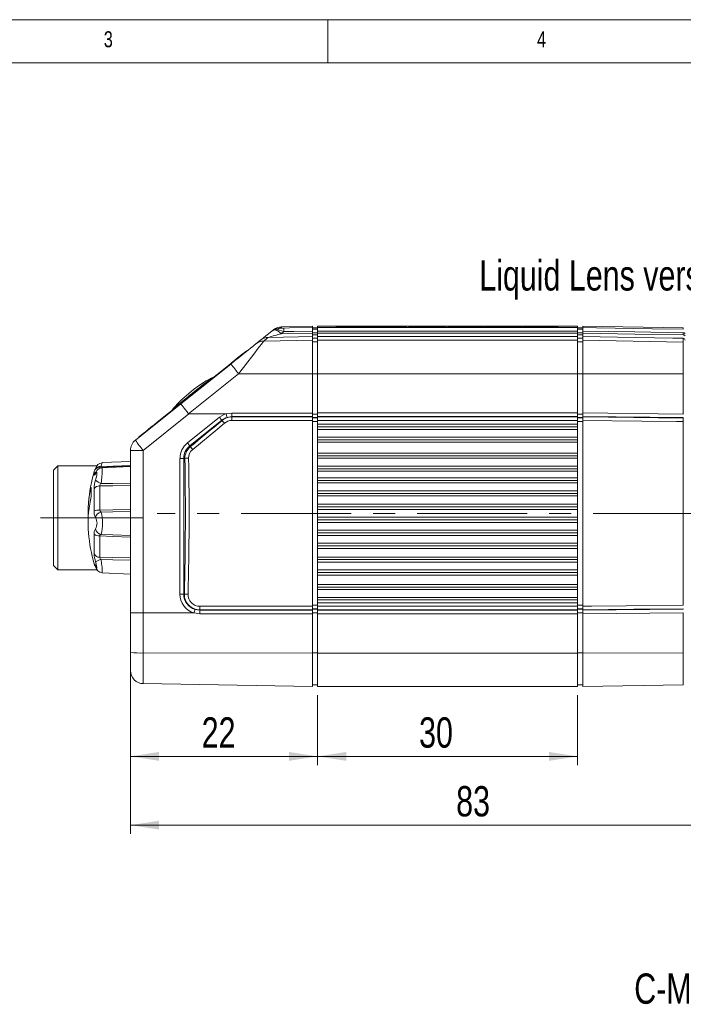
# Model space of a CAD drawing. Header units: millimetres. Extents: x 5 to 415, y 5 to 292.
# Tile 26 of 40: x 124 to 201, y 178 to 292. Entities that reach past the tile are written whole.
import ezdxf

# ---------------------------------------------------------------- set-up
doc = ezdxf.new("R2010")
doc.units = ezdxf.units.MM
doc.linetypes.add('CENTERX2', pattern=[20.32, 12.7, -2.54, 2.54, -2.54])
doc.styles.add('SLDTEXTSTYLE0', font='TXT', dxfattribs={"width": 0.75})
doc.dimstyles.new('SLDDIMSTYLE0', dxfattribs={"dimtxt": 3.5, "dimasz": 3.302, "dimexe": 0, "dimexo": 0.0625, "dimgap": 0.875, "dimtad": 1, "dimrnd": 1e-09, "dimzin": 12, "dimdsep": 46, "dimtxsty": 'SLDTEXTSTYLE0', "dimsah": 1, "dimcen": 0.09, "dimadec": 0, "dimazin": 3, "dimtfac": 1, "dimtdec": 1, "dimtofl": 0, "dimtmove": 0, "dimatfit": 3, "dimfxl": 1, "dimfrac": 2, "dimtolj": 1, "dimtzin": 12, "dimarcsym": 0})

# ---------------------------------------------------------------- blocks, each defined once
blk = doc.blocks.new('*D12')
at = {"color": 7, "linetype": 'Continuous', "lineweight": 0}
for p, q in [((158.84, 213.99), (158.84, 205.93)), ((188.84, 213.99), (188.84, 205.93)), ((188.84, 206.93), (158.84, 206.93))]:
    blk.add_line(p, q, dxfattribs=at)
for points in [[(158.84, 206.93), (162.14, 206.42), (162.14, 207.44)], [(188.84, 206.93), (185.54, 207.44), (185.54, 206.42)]]:
    blk.add_solid(points, dxfattribs=at)
at = {"color": 7, "linetype": 'Continuous', "lineweight": 0, "insert": (170.55, 211.44), "char_height": 3.5, "attachment_point": 1, "style": 'SLDTEXTSTYLE0'}
blk.add_mtext('30', dxfattribs=at)
blk = doc.blocks.new('*D13')
at = {"color": 7, "linetype": 'Continuous', "lineweight": 0}
for p, q in [((137.24, 215.83), (137.24, 205.93)), ((158.84, 213.99), (158.84, 205.93)), ((158.84, 206.93), (137.24, 206.93))]:
    blk.add_line(p, q, dxfattribs=at)
for points in [[(137.24, 206.93), (140.54, 206.42), (140.54, 207.44)], [(158.84, 206.93), (155.54, 207.44), (155.54, 206.42)]]:
    blk.add_solid(points, dxfattribs=at)
at = {"color": 7, "linetype": 'Continuous', "lineweight": 0, "insert": (145.46, 211.44), "char_height": 3.5, "attachment_point": 1, "style": 'SLDTEXTSTYLE0'}
blk.add_mtext('22', dxfattribs=at)
blk = doc.blocks.new('*D15')
at = {"color": 7, "linetype": 'Continuous', "lineweight": 0}
for p, q in [((220.44, 221.02), (220.44, 197.99)), ((137.24, 217.92), (137.24, 197.99)), ((137.24, 198.99), (220.44, 198.99))]:
    blk.add_line(p, q, dxfattribs=at)
for points in [[(137.24, 198.99), (140.54, 198.48), (140.54, 199.5)], [(220.44, 198.99), (217.14, 199.5), (217.14, 198.48)]]:
    blk.add_solid(points, dxfattribs=at)
at = {"color": 7, "linetype": 'Continuous', "lineweight": 0, "insert": (174.83, 203.5, 0.1), "char_height": 3.5, "attachment_point": 1, "style": 'SLDTEXTSTYLE0'}
blk.add_mtext('83', dxfattribs=at)

msp = doc.modelspace()

# ---------------------------------------------------------------- linework, layer by layer
at = {"color": 7, "linetype": 'Continuous', "lineweight": 0}
for p, q in [((415, 292), (5, 292)), ((160, 287), (160, 292)), ((409.996, 287), (9.996, 287)), ((153.907, 256.198), (154.242, 256.182)), ((154.943, 255.992), (154.63, 255.742)), ((158.243, 256.252), (158.843, 256.252)), ((158.843, 255.852), (158.243, 255.852)), ((188.843, 256.449), (158.843, 256.449)), ((188.843, 256.049), (158.843, 256.049)), ((174.606, 256.523), (174.606, 256.543)), ((175.011, 256.522), (175.011, 256.542)), ((176.326, 256.563), (176.326, 256.583)), ((176.54, 256.522), (176.54, 256.542)), ((177.039, 256.523), (177.039, 256.543)), ((178.939, 256.523), (178.939, 256.543)), ((179.438, 256.523), (179.438, 256.543)), ((179.615, 256.562), (179.615, 256.582)), ((180.841, 256.562), (180.841, 256.582)), ((180.975, 256.523), (180.975, 256.543)), ((181.474, 256.523), (181.474, 256.543)), ((183.333, 256.523), (183.333, 256.543)), ((184.015, 256.562), (184.015, 256.582)), ((184.067, 256.522), (184.067, 256.542)), ((185.038, 256.562), (185.038, 256.582)), ((185.194, 256.522), (185.194, 256.542)), ((185.692, 256.523), (185.692, 256.543)), ((188.843, 256.252), (189.443, 256.252)), ((189.443, 255.852), (188.843, 255.852)), ((201.046, 256.249), (201.046, 256.399)), ((201.046, 255.605), (201.046, 255.85)), ((152.623, 254.885), (158.243, 254.983)), ((158.243, 255.608), (158.843, 255.608)), ((158.843, 255.208), (158.243, 255.208)), ((158.243, 254.784), (158.843, 254.784)), ((188.843, 255.804), (158.843, 255.804)), ((188.843, 255.405), (158.843, 255.405)), ((188.843, 254.983), (158.843, 254.983)), ((188.843, 255.608), (189.443, 255.608)), ((189.443, 255.208), (188.843, 255.208)), ((189.443, 254.784), (188.843, 254.784)), ((201.046, 254.781), (189.443, 254.983)), ((201.046, 254.781), (201.046, 255.206)), ((201.046, 251.109), (201.046, 254.781)), ((148.568, 252.045), (148.536, 252.084)), ((149.72, 251.116), (143.948, 246.5)), ((149.72, 251.116), (158.243, 251.121)), ((158.243, 251.109), (158.843, 251.109)), ((188.843, 251.116), (158.843, 251.116)), ((189.443, 251.109), (188.843, 251.109)), ((201.046, 251.109), (189.443, 251.116)), ((201.046, 246.464), (201.046, 251.109)), ((143.943, 248.508), (144.388, 248.865)), ((143.991, 246.485), (138.717, 242.268)), ((143.813, 243.133), (147.515, 246.093)), ((147.781, 245.755), (144.079, 242.795)), ((147.808, 245.719), (147.781, 245.755)), ((148.279, 246.479), (148.304, 246.487)), ((148.939, 246.125), (148.94, 246.163)), ((148.939, 246.125), (158.243, 246.125)), ((158.243, 246.163), (148.94, 246.163)), ((148.944, 246.58), (158.243, 246.58)), ((158.243, 246.466), (158.843, 246.466)), ((158.843, 246.049), (158.243, 246.049)), ((158.243, 246.006), (158.843, 246.006)), ((158.843, 245.599), (158.243, 245.599)), ((158.843, 246.584), (188.843, 246.584)), ((188.843, 246.166), (158.843, 246.166)), ((158.843, 246.125), (188.843, 246.125)), ((188.843, 245.719), (158.843, 245.719)), ((188.843, 246.466), (189.443, 246.466)), ((189.443, 246.049), (188.843, 246.049)), ((188.843, 246.006), (189.443, 246.006)), ((189.443, 245.599), (188.843, 245.599)), ((189.443, 246.583), (201.046, 246.464)), ((201.046, 246.047), (189.443, 246.166)), ((201.046, 246.004), (201.046, 246.047)), ((201.046, 224.381), (201.046, 245.598)), ((140.336, 245.527), (140.367, 245.487)), ((158.843, 245.305), (188.843, 245.305)), ((188.843, 244.689), (158.843, 244.689)), ((158.843, 243.789), (188.843, 243.789)), ((137.243, 242.268), (138.717, 242.268)), ((138.717, 242.268), (138.717, 223.495)), ((144.153, 242.699), (144.079, 242.795)), ((188.843, 243.202), (158.843, 243.202)), ((143.383, 241.346), (142.954, 241.346)), ((142.954, 225.673), (142.954, 241.346)), ((143.383, 241.346), (143.383, 225.673)), ((143.522, 241.346), (143.383, 241.346)), ((158.843, 241.958), (188.843, 241.958)), ((188.843, 241.348), (158.843, 241.348)), ((133.69, 240.334), (133.69, 240.236)), ((133.849, 240.372), (133.807, 240.339)), ((158.843, 240.448), (188.843, 240.448)), ((133.045, 239.456), (133.045, 239.822)), ((188.843, 239.855), (158.843, 239.855)), ((158.843, 239.11), (188.843, 239.11)), ((132.707, 237.881), (132.702, 237.841)), ((133.045, 235.293), (133.045, 237.841)), ((133.69, 238.163), (133.69, 235.37)), ((188.843, 238.504), (158.843, 238.504)), ((158.843, 237.604), (188.843, 237.604)), ((188.843, 237.007), (158.843, 237.007)), ((158.843, 236.041), (188.843, 236.041)), ((188.843, 235.439), (158.843, 235.439)), ((158.843, 234.539), (188.843, 234.539)), ((188.843, 233.938), (158.843, 233.938)), ((133.045, 230.326), (133.045, 232.573)), ((133.69, 232.389), (133.69, 229.926)), ((158.843, 233.037), (188.843, 233.037)), ((188.843, 232.439), (158.843, 232.439)), ((158.843, 231.539), (188.843, 231.539)), ((188.843, 230.933), (158.843, 230.933)), ((158.843, 229.952), (188.843, 229.952)), ((133.045, 229.157), (133.045, 229.222)), ((133.211, 228.864), (133.222, 228.822)), ((188.843, 229.36), (158.843, 229.36)), ((158.843, 228.46), (188.843, 228.46)), ((188.843, 227.849), (158.843, 227.849)), ((158.843, 226.777), (188.843, 226.777)), ((143.383, 225.673), (142.954, 225.673)), ((143.457, 225.673), (143.383, 225.673)), ((188.843, 226.189), (158.843, 226.189)), ((158.843, 225.289), (188.843, 225.289)), ((158.243, 224.379), (158.843, 224.379)), ((188.843, 224.674), (158.843, 224.674)), ((158.843, 224.26), (188.843, 224.26)), ((188.843, 224.379), (189.443, 224.379)), ((138.717, 223.495), (138.717, 218.869)), ((144.599, 223.493), (144.575, 223.501)), ((145.243, 223.399), (144.599, 223.493)), ((158.243, 223.854), (145.237, 223.854)), ((145.237, 223.854), (145.238, 223.816)), ((145.238, 223.816), (158.243, 223.816)), ((158.243, 223.399), (145.243, 223.399)), ((158.843, 223.973), (158.243, 223.973)), ((158.243, 223.93), (158.843, 223.93)), ((158.843, 223.513), (158.243, 223.513)), ((188.843, 223.854), (158.843, 223.854)), ((158.843, 223.813), (188.843, 223.813)), ((188.843, 223.395), (158.843, 223.395)), ((189.443, 223.973), (188.843, 223.973)), ((188.843, 223.93), (189.443, 223.93)), ((189.443, 223.513), (188.843, 223.513)), ((189.443, 223.813), (201.046, 223.932)), ((201.046, 223.514), (189.443, 223.395)), ((201.046, 223.932), (201.046, 223.975)), ((201.046, 218.87), (201.046, 223.514)), ((138.717, 218.869), (158.243, 218.858)), ((138.717, 218.869), (138.717, 215.33)), ((158.243, 218.869), (158.843, 218.869)), ((188.843, 218.863), (158.843, 218.863)), ((189.443, 218.869), (188.843, 218.869)), ((201.046, 218.87), (189.443, 218.863)), ((201.046, 215.192), (201.046, 218.87))]:
    msp.add_line(p, q, dxfattribs=at)
at = {"color": 7, "linetype": 'Continuous', "lineweight": 15}
for p, q in [((154.051, 256.313), (154.499, 256.387)), ((158.243, 256.601), (154.675, 256.539)), ((158.243, 256.449), (158.243, 256.601)), ((158.243, 256.449), (158.243, 256.049)), ((158.843, 256.401), (158.243, 256.401)), ((158.243, 256.049), (158.243, 256.252)), ((158.243, 255.804), (158.243, 256.049)), ((188.843, 256.601), (158.843, 256.601)), ((158.843, 256.449), (158.843, 256.601)), ((158.843, 256.049), (158.843, 256.449)), ((158.843, 255.804), (158.843, 256.049)), ((160.949, 256.592), (162.482, 256.57)), ((162.235, 256.592), (160.949, 256.592)), ((160.949, 256.572), (160.949, 256.592)), ((160.949, 256.572), (161.889, 256.559)), ((162.482, 256.57), (161.057, 256.543)), ((161.057, 256.543), (162.296, 256.543)), ((161.057, 256.523), (161.057, 256.543)), ((161.057, 256.523), (162.296, 256.523)), ((163.267, 256.577), (162.235, 256.592)), ((162.296, 256.543), (163.267, 256.563)), ((162.296, 256.523), (163.267, 256.543)), ((162.296, 256.523), (162.296, 256.543)), ((164.299, 256.592), (163.267, 256.577)), ((163.267, 256.563), (164.239, 256.543)), ((163.267, 256.543), (163.267, 256.563)), ((163.267, 256.543), (164.239, 256.523)), ((164.053, 256.57), (165.586, 256.592)), ((165.478, 256.543), (164.053, 256.57)), ((164.239, 256.543), (165.478, 256.543)), ((164.239, 256.523), (164.239, 256.543)), ((164.239, 256.523), (165.478, 256.523)), ((165.586, 256.592), (164.299, 256.592)), ((164.646, 256.559), (165.586, 256.572)), ((165.478, 256.523), (165.478, 256.543)), ((165.586, 256.572), (165.586, 256.592)), ((165.62, 256.583), (165.62, 256.592)), ((169.096, 256.592), (165.62, 256.592)), ((165.62, 256.583), (168.138, 256.583)), ((165.62, 256.563), (165.62, 256.583)), ((165.62, 256.563), (165.806, 256.563)), ((165.676, 256.543), (165.676, 256.556)), ((168.138, 256.556), (165.676, 256.556)), ((165.676, 256.543), (169.096, 256.543)), ((165.676, 256.523), (165.676, 256.543)), ((165.676, 256.523), (169.096, 256.523)), ((165.806, 256.565), (165.806, 256.575)), ((168.138, 256.575), (165.806, 256.575)), ((165.806, 256.565), (168.138, 256.565)), ((165.806, 256.556), (165.806, 256.565)), ((168.138, 256.575), (168.138, 256.583)), ((168.138, 256.556), (168.138, 256.565)), ((169.096, 256.543), (169.096, 256.592)), ((169.096, 256.523), (169.096, 256.543)), ((169.377, 256.543), (169.377, 256.592)), ((170.862, 256.592), (169.377, 256.592)), ((169.377, 256.543), (170.336, 256.543)), ((169.377, 256.523), (169.377, 256.543)), ((169.377, 256.523), (170.336, 256.523)), ((170.336, 256.581), (172.145, 256.543)), ((170.336, 256.543), (170.336, 256.581)), ((170.336, 256.561), (172.145, 256.523)), ((170.336, 256.523), (170.336, 256.543)), ((172.672, 256.558), (170.862, 256.592)), ((172.145, 256.543), (173.63, 256.543)), ((172.145, 256.523), (172.145, 256.543)), ((172.145, 256.523), (173.63, 256.523)), ((172.672, 256.558), (172.672, 256.592)), ((173.63, 256.592), (172.672, 256.592)), ((173.63, 256.543), (173.63, 256.592)), ((173.63, 256.523), (173.63, 256.543)), ((173.917, 256.587), (173.842, 256.581)), ((173.842, 256.567), (175.992, 256.567)), ((173.842, 256.547), (173.859, 256.547)), ((174.8, 256.562), (173.859, 256.562)), ((173.859, 256.559), (173.901, 256.553)), ((173.859, 256.539), (173.859, 256.559)), ((173.859, 256.539), (173.901, 256.533)), ((173.901, 256.553), (174.031, 256.548)), ((173.901, 256.533), (173.901, 256.553)), ((173.901, 256.533), (174.031, 256.528)), ((174.031, 256.528), (174.031, 256.548)), ((174.235, 256.545), (174.606, 256.543)), ((174.235, 256.525), (174.235, 256.545)), ((174.606, 256.543), (175.011, 256.542)), ((175.388, 256.593), (174.637, 256.592)), ((174.8, 256.578), (174.815, 256.58)), ((174.8, 256.577), (174.8, 256.578)), ((175.992, 256.577), (174.8, 256.577)), ((174.825, 256.559), (174.8, 256.562)), ((174.957, 256.582), (175.122, 256.583)), ((175.011, 256.542), (176.54, 256.542)), ((175.011, 256.522), (176.54, 256.522)), ((175.284, 256.556), (175.053, 256.556)), ((175.122, 256.583), (175.301, 256.583)), ((176.326, 256.556), (175.284, 256.556)), ((175.301, 256.583), (176.326, 256.583)), ((176.54, 256.593), (175.388, 256.593)), ((175.992, 256.567), (175.992, 256.577)), ((175.992, 256.556), (175.992, 256.567)), ((175.992, 256.563), (176.326, 256.563)), ((176.326, 256.583), (176.613, 256.583)), ((176.613, 256.557), (176.326, 256.556)), ((177.039, 256.592), (176.54, 256.593)), ((176.54, 256.542), (177.039, 256.543)), ((176.613, 256.563), (176.613, 256.583)), ((176.906, 256.578), (176.933, 256.573)), ((176.933, 256.567), (176.906, 256.562)), ((176.933, 256.567), (176.933, 256.573)), ((177.473, 256.591), (177.039, 256.592)), ((177.039, 256.543), (177.473, 256.545)), ((177.671, 256.589), (177.473, 256.591)), ((177.473, 256.545), (177.671, 256.548)), ((177.473, 256.525), (177.473, 256.545)), ((177.671, 256.528), (177.671, 256.548)), ((177.918, 256.578), (177.869, 256.584)), ((177.869, 256.555), (177.918, 256.563)), ((177.869, 256.535), (177.869, 256.555)), ((177.869, 256.535), (177.918, 256.543)), ((177.918, 256.543), (177.918, 256.563)), ((178.109, 256.584), (178.06, 256.578)), ((178.06, 256.563), (178.109, 256.556)), ((178.06, 256.543), (178.06, 256.563)), ((178.06, 256.543), (178.109, 256.536)), ((178.109, 256.536), (178.109, 256.556)), ((178.505, 256.591), (178.307, 256.589)), ((178.307, 256.549), (178.505, 256.546)), ((178.307, 256.529), (178.307, 256.549)), ((178.939, 256.592), (178.505, 256.591)), ((178.505, 256.546), (178.939, 256.543)), ((178.505, 256.526), (178.505, 256.546)), ((179.438, 256.593), (178.939, 256.592)), ((178.939, 256.543), (179.438, 256.543)), ((179.082, 256.577), (179.068, 256.573)), ((179.068, 256.573), (179.069, 256.568)), ((179.069, 256.568), (179.082, 256.564)), ((179.228, 256.561), (179.228, 256.581)), ((179.405, 256.562), (179.405, 256.582)), ((180.975, 256.593), (179.438, 256.593)), ((179.438, 256.543), (180.975, 256.543)), ((179.438, 256.523), (180.975, 256.523)), ((180.841, 256.582), (179.615, 256.582)), ((180.841, 256.562), (179.615, 256.562)), ((179.669, 256.557), (180.789, 256.557)), ((181.474, 256.592), (180.975, 256.593)), ((180.975, 256.543), (181.474, 256.543)), ((181.052, 256.562), (181.052, 256.582)), ((181.229, 256.561), (181.229, 256.581)), ((181.389, 256.573), (181.375, 256.577)), ((181.377, 256.564), (181.39, 256.568)), ((181.39, 256.568), (181.389, 256.573)), ((181.908, 256.591), (181.474, 256.592)), ((181.474, 256.543), (181.908, 256.546)), ((182.106, 256.589), (181.908, 256.591)), ((181.908, 256.546), (182.106, 256.549)), ((181.908, 256.526), (181.908, 256.546)), ((182.106, 256.529), (182.106, 256.549)), ((182.353, 256.578), (182.304, 256.584)), ((182.304, 256.556), (182.353, 256.563)), ((182.304, 256.536), (182.304, 256.556)), ((182.304, 256.536), (182.353, 256.543)), ((182.353, 256.543), (182.353, 256.563)), ((182.538, 256.585), (182.496, 256.581)), ((182.496, 256.576), (183.454, 256.576)), ((182.496, 256.556), (182.496, 256.576)), ((182.496, 256.556), (182.534, 256.556)), ((182.534, 256.562), (182.534, 256.564)), ((183.492, 256.564), (182.534, 256.564)), ((182.534, 256.562), (182.598, 256.552)), ((182.534, 256.542), (182.534, 256.562)), ((182.534, 256.542), (182.598, 256.532)), ((182.667, 256.589), (182.538, 256.585)), ((182.598, 256.532), (182.598, 256.552)), ((182.853, 256.526), (182.853, 256.546)), ((183.243, 256.592), (182.872, 256.591)), ((183.648, 256.593), (183.243, 256.592)), ((183.333, 256.543), (184.067, 256.542)), ((183.454, 256.576), (183.477, 256.579)), ((183.492, 256.562), (183.492, 256.564)), ((183.516, 256.56), (183.492, 256.562)), ((183.574, 256.561), (183.574, 256.581)), ((185.194, 256.593), (183.648, 256.593)), ((183.942, 256.557), (183.731, 256.557)), ((183.743, 256.582), (184.015, 256.582)), ((183.743, 256.562), (183.743, 256.582)), ((184.988, 256.557), (183.942, 256.557)), ((184.015, 256.582), (185.038, 256.582)), ((184.015, 256.562), (185.038, 256.562)), ((184.067, 256.542), (185.194, 256.542)), ((184.067, 256.522), (185.194, 256.522)), ((185.171, 256.557), (184.988, 256.557)), ((185.038, 256.582), (185.301, 256.582)), ((185.354, 256.558), (185.171, 256.557)), ((185.692, 256.592), (185.194, 256.593)), ((185.194, 256.542), (185.692, 256.543)), ((185.301, 256.562), (185.301, 256.582)), ((185.575, 256.564), (185.517, 256.561)), ((185.549, 256.578), (185.586, 256.574)), ((185.588, 256.568), (185.575, 256.564)), ((185.586, 256.574), (185.588, 256.568)), ((186.126, 256.591), (185.692, 256.592)), ((185.692, 256.543), (186.126, 256.545)), ((186.324, 256.589), (186.126, 256.591)), ((186.126, 256.545), (186.324, 256.548)), ((186.126, 256.525), (186.126, 256.545)), ((186.324, 256.528), (186.324, 256.548)), ((186.571, 256.578), (186.523, 256.584)), ((186.523, 256.555), (186.571, 256.563)), ((186.523, 256.535), (186.523, 256.555)), ((186.523, 256.535), (186.571, 256.543)), ((186.571, 256.543), (186.571, 256.563)), ((188.843, 256.449), (188.843, 256.601)), ((188.843, 256.049), (188.843, 256.449)), ((189.443, 256.401), (188.843, 256.401)), ((188.843, 255.804), (188.843, 256.049)), ((201.046, 256.399), (189.443, 256.601)), ((189.443, 256.601), (189.443, 256.449)), ((189.443, 256.049), (189.443, 256.449)), ((189.443, 256.252), (189.443, 256.049)), ((189.443, 256.049), (189.443, 255.804)), ((151.713, 254.559), (152.251, 254.99)), ((158.243, 255.804), (158.243, 255.405)), ((158.243, 255.405), (158.243, 255.608)), ((158.243, 254.983), (158.243, 255.405)), ((158.243, 251.121), (158.243, 254.983)), ((158.843, 255.405), (158.843, 255.804)), ((158.843, 254.983), (158.843, 255.405)), ((158.843, 254.983), (158.843, 251.116)), ((188.843, 255.405), (188.843, 255.804)), ((188.843, 254.983), (188.843, 255.405)), ((188.843, 254.983), (188.843, 251.116)), ((189.443, 255.405), (189.443, 255.804)), ((189.443, 255.608), (189.443, 255.405)), ((189.443, 255.405), (189.443, 254.983)), ((189.443, 254.983), (189.443, 251.116)), ((150.684, 253.801), (150.715, 253.762)), ((148.536, 252.084), (140.336, 245.527)), ((143.049, 247.632), (148.81, 252.238)), ((158.243, 246.58), (158.243, 251.121)), ((158.843, 251.116), (158.843, 246.584)), ((188.843, 251.116), (188.843, 246.584)), ((189.443, 251.116), (189.443, 246.583)), ((137.806, 243.44), (143.049, 247.632)), ((142.159, 247.056), (142.136, 247.016)), ((143.991, 246.485), (148.251, 246.487)), ((158.243, 246.58), (158.243, 246.163)), ((158.243, 246.125), (158.243, 246.163)), ((158.243, 246.049), (158.243, 246.125)), ((158.243, 246.125), (158.243, 245.719)), ((158.243, 224.26), (158.243, 245.719)), ((158.843, 246.166), (158.843, 246.584)), ((158.843, 246.166), (158.843, 246.125)), ((158.843, 245.719), (158.843, 246.125)), ((158.843, 245.719), (158.843, 245.305)), ((188.843, 246.584), (188.843, 246.166)), ((188.843, 246.166), (188.843, 246.125)), ((188.843, 246.125), (188.843, 245.719)), ((188.843, 245.719), (188.843, 245.305)), ((189.443, 246.166), (189.443, 246.583)), ((189.443, 246.166), (189.443, 246.125)), ((189.443, 246.125), (189.443, 246.049)), ((189.443, 245.719), (189.443, 246.125)), ((189.443, 245.719), (189.443, 224.26)), ((158.843, 245.012), (158.843, 245.305)), ((158.843, 243.489), (158.843, 244.989)), ((188.843, 244.989), (158.843, 244.989)), ((188.843, 245.305), (188.843, 245.012)), ((188.843, 244.989), (188.843, 243.489)), ((138.219, 243.77), (138.188, 243.809)), ((158.843, 243.489), (188.843, 243.489)), ((158.843, 243.202), (158.843, 243.476)), ((188.843, 243.476), (188.843, 243.202)), ((137.243, 223.52), (137.243, 242.268)), ((158.843, 243.202), (158.843, 241.958)), ((188.843, 243.202), (188.843, 241.958)), ((158.843, 241.669), (158.843, 241.958)), ((158.843, 240.148), (158.843, 241.648)), ((188.843, 241.648), (158.843, 241.648)), ((188.843, 241.958), (188.843, 241.669)), ((188.843, 241.648), (188.843, 240.148)), ((128.843, 240.489), (128.343, 239.989)), ((128.343, 234.489), (128.343, 239.989)), ((133.378, 240.489), (128.843, 240.489)), ((128.843, 240.489), (128.843, 234.489)), ((137.243, 240.489), (133.69, 240.334)), ((137.243, 240.403), (133.95, 240.26)), ((137.243, 240.994), (133.972, 240.851)), ((158.843, 240.148), (188.843, 240.148)), ((158.843, 239.855), (158.843, 240.133)), ((188.843, 240.133), (188.843, 239.855)), ((158.843, 239.855), (158.843, 239.11)), ((158.843, 238.823), (158.843, 239.11)), ((158.843, 237.304), (158.843, 238.804)), ((188.843, 238.804), (158.843, 238.804)), ((188.843, 239.855), (188.843, 239.11)), ((188.843, 239.11), (188.843, 238.823)), ((188.843, 238.804), (188.843, 237.304)), ((158.843, 237.304), (188.843, 237.304)), ((158.843, 237.007), (158.843, 237.288)), ((158.843, 237.007), (158.843, 236.041)), ((188.843, 237.288), (188.843, 237.007)), ((188.843, 237.007), (188.843, 236.041)), ((158.843, 235.757), (158.843, 236.041)), ((158.843, 234.239), (158.843, 235.739)), ((188.843, 235.739), (158.843, 235.739)), ((188.843, 236.041), (188.843, 235.757)), ((188.843, 235.739), (188.843, 234.239)), ((128.343, 228.989), (128.343, 234.489)), ((128.843, 234.489), (128.843, 228.489)), ((158.843, 234.239), (188.843, 234.239)), ((158.843, 233.938), (158.843, 234.222)), ((188.843, 234.222), (188.843, 233.938)), ((158.843, 233.938), (158.843, 233.037)), ((188.843, 233.938), (188.843, 233.037)), ((158.843, 232.756), (158.843, 233.037)), ((158.843, 231.239), (158.843, 232.739)), ((188.843, 232.739), (158.843, 232.739)), ((188.843, 233.037), (188.843, 232.756)), ((188.843, 232.739), (188.843, 231.239)), ((158.843, 231.239), (188.843, 231.239)), ((158.843, 230.933), (158.843, 231.22)), ((158.843, 230.933), (158.843, 229.952)), ((188.843, 231.22), (188.843, 230.933)), ((188.843, 230.933), (188.843, 229.952)), ((158.843, 229.674), (158.843, 229.952)), ((188.843, 229.952), (188.843, 229.674)), ((128.343, 228.989), (128.843, 228.489)), ((158.843, 228.16), (158.843, 229.66)), ((188.843, 229.66), (158.843, 229.66)), ((188.843, 229.66), (188.843, 228.16)), ((128.843, 228.489), (133.379, 228.489)), ((133.972, 228.128), (137.243, 227.985)), ((158.843, 228.16), (188.843, 228.16)), ((158.843, 227.849), (158.843, 228.139)), ((158.843, 227.849), (158.843, 226.777)), ((188.843, 228.139), (188.843, 227.849)), ((188.843, 227.849), (188.843, 226.777)), ((158.843, 226.503), (158.843, 226.777)), ((158.843, 224.989), (158.843, 226.489)), ((188.843, 226.489), (158.843, 226.489)), ((188.843, 226.777), (188.843, 226.503)), ((188.843, 226.489), (188.843, 224.989)), ((158.243, 224.26), (158.243, 223.854)), ((158.843, 224.989), (188.843, 224.989)), ((158.843, 224.674), (158.843, 224.967)), ((158.843, 224.674), (158.843, 224.26)), ((158.843, 223.854), (158.843, 224.26)), ((188.843, 224.967), (188.843, 224.674)), ((188.843, 224.674), (188.843, 224.26)), ((188.843, 224.26), (188.843, 223.854)), ((189.443, 223.854), (189.443, 224.26)), ((137.243, 218.919), (137.243, 223.52)), ((138.717, 223.495), (144.546, 223.493)), ((158.243, 223.854), (158.243, 223.93)), ((158.243, 223.854), (158.243, 223.816)), ((158.243, 223.816), (158.243, 223.399)), ((158.243, 218.858), (158.243, 223.399)), ((158.843, 223.813), (158.843, 223.854)), ((158.843, 223.395), (158.843, 223.813)), ((158.843, 218.863), (158.843, 223.395)), ((188.843, 223.813), (188.843, 223.854)), ((188.843, 223.813), (188.843, 223.395)), ((188.843, 218.863), (188.843, 223.395)), ((189.443, 223.93), (189.443, 223.854)), ((189.443, 223.854), (189.443, 223.813)), ((189.443, 223.395), (189.443, 223.813)), ((189.443, 223.395), (189.443, 218.863)), ((137.243, 216.83), (137.243, 218.919)), ((158.243, 214.989), (158.243, 218.858)), ((158.843, 214.989), (158.843, 218.863)), ((188.843, 214.989), (188.843, 218.863)), ((189.443, 218.863), (189.443, 214.989)), ((138.717, 215.33), (158.243, 214.989)), ((158.243, 215.189), (158.843, 215.189)), ((188.843, 214.989), (158.843, 214.989)), ((189.443, 215.189), (188.843, 215.189)), ((201.046, 215.192), (189.443, 214.989))]:
    msp.add_line(p, q, dxfattribs=at)
at = {"color": 7, "linetype": 'CENTERX2', "lineweight": 0}
for p, q in [((138.743, 234.489), (126.843, 234.489)), ((223.66, 234.989), (140.328, 234.989))]:
    msp.add_line(p, q, dxfattribs=at)
at = {"color": 7, "linetype": 'Continuous', "lineweight": 15, "flags": 128}
for points in [[(152.251, 254.99), (152.361, 255.078), (152.608, 255.276), (152.867, 255.482), (153.16, 255.717), (153.598, 256.067)], [(153.598, 256.067), (153.604, 256.072), (154.051, 256.313)], [(153.598, 256.067), (153.758, 256.195), (153.778, 256.211)], [(174.166, 256.591), (174.014, 256.589), (173.917, 256.587)], [(174.031, 256.548), (174.124, 256.546), (174.235, 256.545)], [(174.637, 256.592), (174.394, 256.592), (174.166, 256.591)], [(174.902, 256.557), (174.854, 256.558), (174.825, 256.559)], [(175.053, 256.556), (174.973, 256.557), (174.902, 256.557)], [(177.869, 256.584), (177.795, 256.586), (177.671, 256.589)], [(177.671, 256.548), (177.795, 256.552), (177.869, 256.555)], [(177.671, 256.528), (177.795, 256.532), (177.869, 256.535)], [(178.307, 256.589), (178.184, 256.586), (178.109, 256.584)], [(178.109, 256.556), (178.184, 256.552), (178.307, 256.549)], [(178.109, 256.536), (178.184, 256.532), (178.307, 256.529)], [(182.304, 256.584), (182.229, 256.586), (182.106, 256.589)], [(182.106, 256.549), (182.229, 256.552), (182.304, 256.556)], [(182.106, 256.529), (182.229, 256.532), (182.304, 256.536)], [(182.598, 256.552), (182.691, 256.549), (182.853, 256.546)], [(182.598, 256.532), (182.691, 256.529), (182.853, 256.526)], [(182.872, 256.591), (182.76, 256.59), (182.667, 256.589)], [(182.853, 256.546), (183.085, 256.544), (183.333, 256.543)], [(183.477, 256.579), (183.511, 256.58), (183.574, 256.581)], [(183.587, 256.558), (183.545, 256.559), (183.516, 256.56)], [(183.574, 256.581), (183.655, 256.582), (183.743, 256.582)], [(183.731, 256.557), (183.656, 256.558), (183.587, 256.558)], [(185.517, 256.561), (185.448, 256.559), (185.354, 256.558)], [(186.523, 256.584), (186.448, 256.586), (186.324, 256.589)], [(186.324, 256.548), (186.448, 256.552), (186.523, 256.555)], [(186.324, 256.528), (186.448, 256.532), (186.523, 256.535)], [(150.684, 253.801), (150.652, 253.775), (150.555, 253.698), (150.396, 253.571), (150.182, 253.399), (149.917, 253.188), (149.61, 252.942), (149.271, 252.671), (148.909, 252.382), (148.536, 252.084)], [(148.81, 252.238), (149.249, 252.59), (149.679, 252.933), (150.088, 253.26), (150.467, 253.563), (150.808, 253.836), (151.104, 254.072), (151.347, 254.267), (151.532, 254.415), (151.655, 254.513), (151.713, 254.559)], [(144.388, 248.865), (144.668, 249.088), (145.025, 249.373), (145.373, 249.651), (145.682, 249.897), (145.962, 250.121), (146.189, 250.303), (146.372, 250.449), (146.494, 250.548), (146.559, 250.6), (146.561, 250.602)], [(146.693, 250.658), (146.673, 250.654), (146.632, 250.638)], [(142.21, 247.123), (142.208, 247.121), (142.243, 247.149), (142.342, 247.227), (142.495, 247.349), (142.708, 247.519), (142.96, 247.721), (143.259, 247.96), (143.582, 248.219), (143.937, 248.504), (143.943, 248.508)], [(148.251, 246.487), (148.271, 246.485), (148.276, 246.483), (148.278, 246.481), (148.279, 246.479)], [(140.336, 245.527), (139.963, 245.228), (139.601, 244.939), (139.262, 244.668), (138.955, 244.423), (138.69, 244.211), (138.476, 244.039), (138.317, 243.913), (138.22, 243.835), (138.188, 243.809)], [(132.702, 237.841), (132.698, 237.46), (132.702, 237.314)], [(132.702, 237.886), (132.702, 237.887), (132.702, 237.874), (132.702, 237.84)], [(132.707, 237.369), (132.702, 237.316), (132.702, 237.314)], [(133.195, 228.892), (133.22, 228.828), (133.224, 228.817)], [(144.575, 223.501), (144.574, 223.499), (144.572, 223.497), (144.569, 223.496), (144.563, 223.495), (144.556, 223.494), (144.546, 223.493)]]:
    msp.add_lwpolyline(points, dxfattribs=at)
at = {"color": 7, "linetype": 'Continuous', "lineweight": 0, "flags": 128}
for points in [[(153.598, 256.067), (153.602, 256.07), (153.907, 256.198)], [(154.943, 255.992), (154.397, 256.145), (154.242, 256.182)], [(154.676, 256.529), (154.663, 256.519), (154.499, 256.387)], [(154.499, 256.387), (154.593, 256.388), (154.943, 256.392)], [(154.943, 256.392), (155.584, 256.403), (158.243, 256.449)], [(158.243, 256.049), (156.11, 256.012), (154.943, 255.992)], [(189.443, 256.449), (191.042, 256.421), (197.441, 256.311), (201.046, 256.249)], [(201.046, 255.85), (195.438, 255.946), (189.443, 256.049)], [(201.046, 255.85), (201.085, 255.847), (201.122, 255.842), (201.156, 255.832), (201.185, 255.82), (201.21, 255.805), (201.228, 255.788), (201.239, 255.769), (201.243, 255.75)], [(152.623, 254.885), (152.574, 254.822), (152.471, 254.689), (152.322, 254.497), (152.13, 254.249), (151.875, 253.919), (151.58, 253.538), (151.2, 253.045), (150.786, 252.507), (150.265, 251.828), (149.72, 251.116)], [(153.162, 255.318), (153.028, 255.21), (152.623, 254.885)], [(158.243, 255.405), (156.643, 255.377), (153.162, 255.318)], [(154.63, 255.742), (155.451, 255.756), (158.243, 255.804)], [(189.443, 255.804), (195.447, 255.701), (201.046, 255.605)], [(201.046, 255.206), (199.843, 255.226), (193.444, 255.336), (189.443, 255.405)], [(201.243, 255.505), (201.239, 255.525), (201.228, 255.543), (201.21, 255.56), (201.185, 255.575), (201.156, 255.588), (201.122, 255.597), (201.085, 255.603), (201.046, 255.605)], [(142.136, 247.016), (142.145, 247.022), (142.22, 247.082), (142.361, 247.194), (142.555, 247.349), (142.808, 247.552), (143.099, 247.784), (143.435, 248.054), (143.79, 248.338), (144.173, 248.644), (144.552, 248.947), (144.938, 249.256), (145.299, 249.544), (145.645, 249.821), (145.946, 250.061), (146.212, 250.273), (146.419, 250.439), (146.575, 250.564), (146.666, 250.637), (146.693, 250.659)], [(147.515, 246.093), (148.071, 246.421), (148.251, 246.487)], [(148.399, 246.081), (148.232, 246.021), (147.781, 245.755), (147.781, 245.755)], [(148.304, 246.487), (148.305, 246.487), (148.944, 246.58)], [(148.94, 246.163), (148.94, 246.163), (148.399, 246.081)], [(158.243, 245.719), (157.243, 245.719), (153.243, 245.719), (148.934, 245.719)], [(189.443, 246.125), (195.34, 246.064), (201.046, 246.004)], [(201.046, 245.598), (200.243, 245.606), (196.244, 245.648), (189.443, 245.719)], [(148.074, 245.407), (147.305, 244.768), (144.419, 242.379)], [(133.849, 240.372), (133.732, 240.387), (133.619, 240.388), (133.514, 240.374), (133.42, 240.346), (133.341, 240.304), (133.278, 240.251), (133.235, 240.187), (133.224, 240.162)], [(133.849, 240.372), (135.21, 240.431), (137.243, 240.52)], [(133.95, 240.251), (133.956, 240.259), (133.983, 240.165), (133.989, 239.937), (133.974, 239.608), (133.942, 239.21), (133.893, 238.774), (133.849, 238.453)], [(133.211, 239.603), (133.191, 239.561), (133.113, 239.424), (133.063, 239.388), (133.045, 239.456)], [(133.211, 238.838), (133.256, 238.998), (133.307, 239.217), (133.341, 239.418), (133.356, 239.583), (133.35, 239.697), (133.321, 239.744), (133.273, 239.711), (133.211, 239.603)], [(133.211, 239.603), (133.235, 239.694), (133.244, 239.716)], [(132.707, 237.881), (132.708, 237.945), (132.699, 237.997), (132.68, 237.979), (132.652, 237.894), (132.62, 237.751)], [(137.243, 238.197), (135.21, 238.178), (133.69, 238.163)], [(133.849, 238.453), (135.21, 238.459), (137.243, 238.469)], [(133.69, 235.37), (135.21, 235.415), (137.243, 235.473)], [(137.243, 235.252), (135.21, 235.188), (133.849, 235.144)], [(137.243, 232.258), (135.21, 232.333), (133.69, 232.389)], [(133.849, 232.57), (135.21, 232.517), (137.243, 232.439)], [(133.69, 229.926), (135.21, 229.896), (137.243, 229.856)], [(133.045, 229.222), (133.083, 229.12), (133.115, 229.058)], [(133.211, 228.864), (133.256, 228.752), (133.307, 228.653), (133.341, 228.622), (133.356, 228.661), (133.35, 228.768), (133.321, 228.94), (133.273, 229.157), (133.211, 229.387)], [(133.849, 229.652), (133.909, 229.192), (133.956, 228.76), (133.983, 228.42), (133.989, 228.206), (133.974, 228.128), (133.972, 228.133)], [(137.243, 229.601), (135.21, 229.632), (133.849, 229.652)], [(145.233, 224.26), (146.233, 224.26), (150.232, 224.26), (158.243, 224.26)], [(189.443, 224.26), (190.443, 224.271), (194.442, 224.312), (201.046, 224.381)], [(144.695, 223.899), (144.717, 223.893), (145.238, 223.816), (145.238, 223.816)], [(201.046, 223.975), (195.34, 223.915), (189.443, 223.854)]]:
    msp.add_lwpolyline(points, dxfattribs=at)
at = {"color": 7, "linetype": 'Continuous', "lineweight": 15}
for centre, radius, start, end in [((154.715, 255.039), 1.5, 91.49901, 128.64542), ((174.371, 271.407), 14.882, 268.68795, 269.47468), ((174.753, 308.142), 51.62, 269.42551, 269.8378), ((175.014, 393.745), 137.223, 269.82981, 269.99884), ((174.958, 252.34), 4.242, 90.01353, 91.93907), ((174.898, 254.562), 1.999, 90.31877, 92.37841), ((176.323, 131.473), 125.09, 89.86697, 89.99864), ((176.536, 447.168), 190.646, 270.00129, 270.15112), ((176.659, 249.539), 7.044, 87.98897, 90.37281), ((176.656, 262.42), 5.863, 269.58126, 272.44512), ((176.889, 314.991), 58.468, 270.14693, 270.57236), ((177.284, 275.876), 19.352, 270.56001, 271.14603), ((178.691, 275.735), 19.21, 268.85558, 269.44594), ((179.086, 314.677), 58.154, 269.42821, 269.85594), ((179.44, 446.862), 190.339, 269.84918, 269.99926), ((179.164, 255.461), 1.119, 90.87538, 94.21887), ((179.151, 257.29), 0.729, 264.52424, 269.05824), ((179.338, 263.339), 6.781, 268.32213, 269.70612), ((179.277, 250.826), 5.755, 90.48207, 91.29108), ((179.459, 231.539), 25.043, 90.12177, 90.52683), ((179.459, 231.381), 25.181, 90.12288, 90.52572), ((179.562, 287.718), 31.161, 269.52307, 269.85909), ((179.619, 160.755), 95.827, 90.00251, 90.12783), ((179.616, 162.931), 93.631, 90.00053, 90.12879), ((179.673, 332.988), 76.431, 269.85968, 269.99696), ((180.785, 333.068), 76.512, 270.00311, 270.14025), ((180.84, 162.379), 94.203, 89.87109, 89.99911), ((180.841, 162.41), 94.152, 89.87156, 89.99966), ((180.894, 288.164), 31.607, 270.14329, 270.47457), ((180.97, 448.522), 191.999, 270.00139, 270.15017), ((181.004, 232.502), 24.08, 89.46507, 89.88633), ((181.003, 232.308), 24.254, 89.46658, 89.88482), ((181.108, 264.053), 7.495, 270.35977, 271.61195), ((181.18, 250.823), 5.758, 88.70918, 89.51767), ((181.305, 255.745), 0.835, 85.21174, 89.69401), ((181.296, 257.481), 0.92, 271.41195, 275.00557), ((181.322, 315.511), 58.988, 270.14708, 270.56877), ((181.716, 276.149), 19.624, 270.56029, 271.13819), ((183.45, 310.408), 53.886, 269.36578, 269.87549), ((184.067, 557.841), 301.319, 269.86042, 270.00001), ((183.769, 233.193), 23.369, 90.0653, 90.4783), ((184.018, 48.537), 208.025, 90.00096, 90.07591), ((185.037, 172.073), 84.489, 89.82114, 89.99899), ((185.189, 447.165), 190.644, 270.00129, 270.15112), ((185.324, 249.273), 7.309, 88.23645, 90.18109), ((185.293, 245.664), 10.898, 89.00549, 89.96147), ((185.542, 314.991), 58.468, 270.14693, 270.57236), ((185.937, 275.877), 19.353, 270.56001, 271.14602), ((153.874, 237.005), 15.443, 118.04641, 139.20581), ((146.823, 250.177), 0.5, 105.14969, 121.4788), ((146.567, 251.144), 0.5, 284.64419, 301.39417), ((146.567, 251.144), 0.5, 284.6365, 301.39472), ((141.686, 247.241), 0.5, 315.89789, 333.31317), ((141.686, 247.241), 0.5, 315.89582, 333.32402), ((142.572, 246.779), 0.5, 135.69689, 151.48455), ((127.581, 240.061), 21.671, 16.12814, 17.22814), ((138.743, 242.268), 1.5, 128.64542, 180), ((133.72, 239.635), 0.7, 92.5, 164.53749), ((134.061, 239.992), 0.856, 95.95519, 169.79286), ((134.004, 239.453), 0.801, 93.84327, 160.8943), ((152.321, 234.489), 20, 164.53749, 174.90963), ((132.584, 240.009), 0.722, 330.34078, 336.33923), ((145.402, 235.108), 13.053, 168.31628, 182.78255), ((145.443, 233.871), 13.094, 168.33758, 185.0655), ((128.532, 237.369), 4.176, 348.23412, 359.99161), ((152.321, 234.489), 20, 185.09037, 195.46251), ((133.72, 229.344), 0.7, 195.46251, 221.10262), ((131.727, 228.4), 1.548, 18.55128, 25.40882), ((134.026, 228.946), 0.812, 188.73053, 266.18236), ((123.861, 229.955), 21.696, 342.69368, 343.79241), ((138.743, 216.83), 1.5, 180, 269)]:
    msp.add_arc(centre, radius, start, end, dxfattribs=at)
at = {"color": 7, "linetype": 'Continuous', "lineweight": 0}
for centre, radius, start, end in [((154.16, 256.029), 0.304, 110.95061, 146.33996), ((153.414, 254.613), 1.66, 42.8771, 72.69876), ((154.562, 256.045), 0.348, 100.40915, 156.8819), ((163.087, 256.192), 8.147, 178.59452, 181.40548), ((152.643, 253.396), 1.49, 90.75452, 128.63267), ((153.186, 253.821), 1.497, 90.92261, 128.64153), ((203.234, 84.985), 177.54, 105.88842, 106.38163), ((201.043, 255.006), 0.2, 0.01214, 89.01539), ((108.985, 218.996), 51.875, 38.25594, 39.85224), ((131.071, 232.888), 21.09, 37.59857, 38.76756), ((148.94, 244.343), 1.783, 90.05208, 129.43949), ((137.287, 236.485), 13.999, 39.59529, 41.27387), ((148.935, 244.374), 1.345, 90.03398, 129.81384), ((165.061, 245.749), 16.127, 178.66308, 180.10624), ((132.537, 246.543), 16.407, 358.67248, 0.12739), ((159.126, 245.801), 41.921, 359.72227, 0.27773), ((159.671, 259.495), 27.126, 216.28864, 219.42306), ((145.245, 241.345), 2.29, 128.66674, 179.979), ((145.239, 241.346), 1.857, 128.65784, 179.98737), ((145.239, 241.369), 1.717, 129.23652, 180.76277), ((127.37, 229.928), 21.09, 37.59862, 38.76758), ((145.24, 241.385), 1.29, 129.55287, 181.00921), ((122.676, 224.561), 28.111, 39.33443, 40.18212), ((144.064, 232.534), 8.828, 90.73931, 93.52302), ((-213.633, 234.99), 357.64, 358.50357, 1.0209), ((135.344, 240.238), 1.501, 156.07959, 174.87109), ((133.667, 239.268), 0.649, 128.67233, 163.1261), ((136.729, 237.742), 3.685, 162.68927, 178.45691), ((134.009, 239.438), 0.998, 216.95631, 260.8118), ((132.797, 237.758), 0.178, 182.12392, 236.57832), ((139.571, 237.625), 6.868, 177.86378, 182.13622), ((133.642, 237.453), 0.712, 86.17167, 146.98474), ((134.077, 238.138), 0.389, 125.92361, 176.31075), ((133.594, 233.443), 1.93, 87.16189, 106.51795), ((133.916, 235.361), 0.227, 177.63118, 252.89177), ((134.382, 235.159), 1.344, 174.26827, 209.33381), ((133.962, 234.394), 0.759, 98.56379, 171.91853), ((132.024, 233.857), 1.351, 331.53105, 28.46895), ((128.73, 233.857), 5.279, 345.88825, 14.11175), ((133.869, 232.701), 0.834, 142.14671, 188.82228), ((133.93, 233.288), 0.723, 185.97019, 263.6232), ((133.608, 233.321), 0.936, 233.06201, 275.01593), ((133.857, 232.403), 0.168, 92.46904, 184.60518), ((137.017, 230.542), 3.978, 183.11505, 196.88314), ((133.67, 230.612), 0.687, 204.62539, 271.65409), ((134.152, 230.012), 0.47, 190.53298, 229.96763), ((132.504, 228.755), 0.715, 8.83629, 40.83726), ((134.239, 227.81), 1.883, 101.95159, 123.10494), ((145.243, 225.674), 2.289, 180.00836, 252.27491), ((145.238, 225.673), 1.855, 179.99414, 252.97611), ((145.242, 225.64), 1.786, 178.91308, 269.8459), ((143.999, 231.685), 6.036, 264.84074, 268.91579), ((145.237, 225.612), 1.352, 178.38149, 269.84393), ((161.366, 224.23), 16.133, 179.8942, 181.33677), ((128.844, 223.436), 16.399, 359.87224, 1.3279), ((138.353, 230.059), 11.196, 264.31023, 271.86222)]:
    msp.add_arc(centre, radius, start, end, dxfattribs=at)
at = {"color": 7, "linetype": 'Continuous', "lineweight": 15}
for centre, major_axis, ratio, start_param, end_param in [((143.986, 246.461), (-0.937, 1.172), 0.0033778, 0, 1.5342473), ((201.146, 292.166), (57.199, 45.665), 0.0204805, 3.1416055, 3.1672553), ((138.743, 223.52), (1.5, 0), 0.0164224, 3.1415927, 4.6949357)]:
    msp.add_ellipse(centre, major_axis=major_axis, ratio=ratio, start_param=start_param, end_param=end_param, dxfattribs=at)
at = {"color": 7, "linetype": 'Continuous', "lineweight": 0}
for centre, major_axis, ratio, start_param, end_param in [((-34.766, 239.543), (293.785, 176.289), 0.2924525, 5.1819776, 5.1973826), ((34.19, 234.989), (0, 197.333), 0.554335, 4.6651619, 4.7446066)]:
    msp.add_ellipse(centre, major_axis=major_axis, ratio=ratio, start_param=start_param, end_param=end_param, dxfattribs=at)

# ---------------------------------------------------------------- texts
at = {"color": 7, "linetype": 'Continuous', "lineweight": 0, "attachment_point": 1, "style": 'SLDTEXTSTYLE0'}
for s, insert, char_height in [('3', (134.167, 290.668), 1.852), ('4', (184.167, 290.668), 1.852), ('Liquid Lens version', (177.497, 264.226), 3.5), ('C-Mount Lens version', (195.381, 181.863), 3.5)]:
    msp.add_mtext(s, dxfattribs=dict(at, insert=insert, char_height=char_height))

# ---------------------------------------------------------------- dimensions: what is measured, and where the dimension line sits
at = {"color": 7, "linetype": 'Continuous', "lineweight": 0}
for base, p1, p2, picture, middle in [((220.443, 198.989), (137.243, 218.919), (220.443, 222.022), '*D15', (178.843, 198.989)), ((137.243, 206.931), (158.843, 214.989), (137.243, 216.83), '*D13', (148.043, 206.931)), ((158.843, 206.931), (188.843, 214.989), (158.843, 214.989), '*D12', (173.137, 206.931))]:
    dim = msp.add_linear_dim(base=base, p1=p1, p2=p2, dimstyle='SLDDIMSTYLE0', dxfattribs=at)
    dim.commit()
    dim.dimension.update_dxf_attribs({"geometry": picture, "text_midpoint": middle, "dimtype": 160})

doc.saveas('drawing.dxf')
